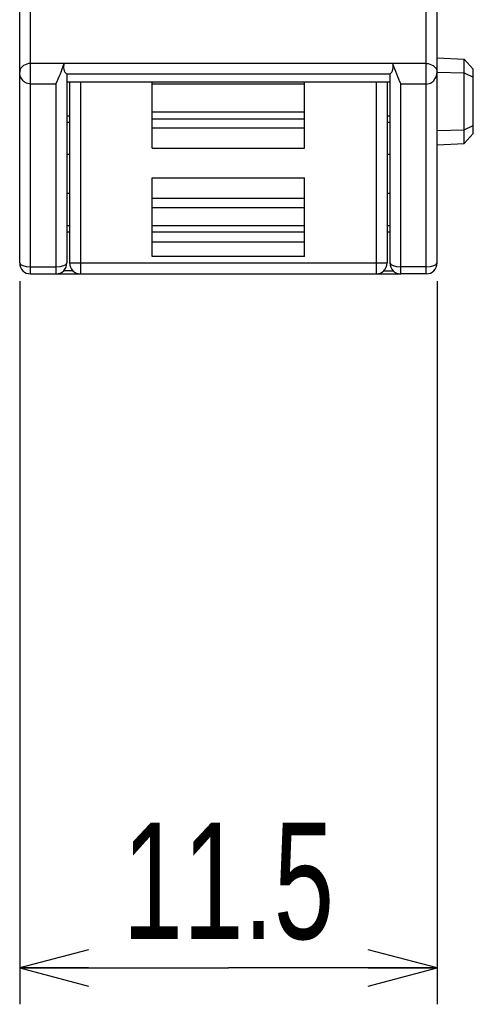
# Model space of a CAD drawing. Extents: x 0 to 188, y 0 to 176.
# Tile 1 of 33: x 0 to 13, y 0 to 27. Entities that reach past the tile are written whole.
import ezdxf

# ---------------------------------------------------------------- set-up
doc = ezdxf.new("R2010")
doc.units = 0
doc.header["$LTSCALE"] = 11.47995
doc.header["$MEASUREMENT"] = 0
doc.layers.get('0').update_dxf_attribs({"linetype": 'CONTINUOUS'})
doc.styles.add('TEXTSTYLE_2', font='txt', dxfattribs={"width": 0.7})
doc.dimstyles.new('DIMSTYLE_1', dxfattribs={"dimtxt": 3.2, "dimasz": 1.9, "dimexe": 1, "dimexo": 0.5, "dimgap": 0.8, "dimtad": 1, "dimdec": 3, "dimtxsty": 'TEXTSTYLE_2', "dimblk": 'OPEN', "dimblk1": 'OPEN', "dimblk2": 'OPEN', "dimcen": 0.09, "dimazin": 3, "dimtp": 0.001969, "dimtm": 0.001969, "dimtfac": 1, "dimtdec": 3, "dimtofl": 0, "dimtmove": 0, "dimatfit": 3, "dimtolj": 1})

# ---------------------------------------------------------------- blocks, each defined once
blk = doc.blocks.new('_OPEN')
at = {"color": 0, "linetype": 'BYBLOCK'}
for p, q in [((0, 0), (-1, 0.263)), ((-1, -0.263), (0, 0)), ((-1, 0), (0, 0))]:
    blk.add_line(p, q, dxfattribs=at)
blk = doc.blocks.new('*D2')
at = {"color": 2, "linetype": 'CONTINUOUS'}
for p, q in [((0.5, 19.908), (0.5, 1.8)), ((12, 19.908), (12, 1.8)), ((0.5, 1.8), (0.5, 0)), ((12, 1.8), (12, 0)), ((0.5, 1), (6.25, 1)), ((12, 1), (6.25, 1))]:
    blk.add_line(p, q, dxfattribs=at)
at = {"color": 2, "linetype": 'CONTINUOUS', "xscale": 1.9, "yscale": 1.9, "zscale": 1.9, "rotation": 180}
blk.add_blockref('_OPEN', (0.5, 1), dxfattribs=at)
at = {"color": 2, "linetype": 'CONTINUOUS', "xscale": 1.9, "yscale": 1.9, "zscale": 1.9}
blk.add_blockref('_OPEN', (12, 1), dxfattribs=at)
at = {"color": 2, "linetype": 'CONTINUOUS', "insert": (6.25, 5), "char_height": 3.2, "width": 8.96, "attachment_point": 2, "style": 'TEXTSTYLE_2'}
blk.add_mtext('11.5', dxfattribs=at)

msp = doc.modelspace()

# ---------------------------------------------------------------- linework, layer by layer
at = {"color": 7, "linetype": 'CONTINUOUS'}
for p, q in [((0.4998, 20.408), (0.4998, 140.8067)), ((11.9998, 20.408), (11.9998, 140.0412)), ((0.7998, 20.1083), (0.7998, 32.3811)), ((11.6998, 20.1083), (11.6998, 30.4753)), ((11.9998, 26.058), (12.7502, 26.0187)), ((0.5263, 25.7589), (0.5111, 25.7259)), ((0.5473, 25.79), (0.5263, 25.7589)), ((0.5749, 25.8189), (0.5473, 25.79)), ((0.6079, 25.8444), (0.5749, 25.8189)), ((0.6496, 25.8671), (0.6079, 25.8444)), ((0.6965, 25.8843), (0.6496, 25.8671)), ((0.7471, 25.8954), (0.6965, 25.8843)), ((0.7998, 25.8988), (0.7471, 25.8954)), ((1.7228, 25.8988), (0.7998, 25.8988)), ((1.7231, 25.8995), (1.7242, 25.9029)), ((10.7755, 25.9029), (1.7242, 25.9029)), ((10.7765, 25.8995), (10.7755, 25.9029)), ((11.6998, 25.8988), (10.7765, 25.8988)), ((11.6998, 25.8988), (11.7525, 25.8954)), ((11.7525, 25.8954), (11.8031, 25.8843)), ((11.8031, 25.8843), (11.85, 25.8671)), ((11.85, 25.8671), (11.8913, 25.8444)), ((11.8913, 25.8444), (11.9247, 25.8189)), ((11.9247, 25.8189), (11.952, 25.79)), ((11.952, 25.79), (11.9733, 25.7589)), ((11.9733, 25.7589), (11.9885, 25.7259)), ((12.7502, 26.0187), (13, 25.7417)), ((12.7502, 23.6974), (12.7502, 26.0187)), ((0.5022, 25.6921), (0.4998, 25.6611)), ((0.5025, 25.6156), (0.4998, 25.6611)), ((0.5111, 25.7259), (0.5022, 25.6921)), ((0.5115, 25.5715), (0.5025, 25.6156)), ((0.526, 25.5281), (0.5115, 25.5715)), ((0.5473, 25.4847), (0.526, 25.5281)), ((0.5749, 25.4454), (0.5473, 25.4847)), ((1.7993, 25.6025), (1.7986, 25.6032)), ((10.7007, 25.6032), (1.7986, 25.6032)), ((1.7999, 25.6025), (1.7999, 20.408)), ((10.6997, 25.6025), (10.6997, 20.408)), ((10.7, 25.6025), (10.7007, 25.6032)), ((11.9247, 25.4454), (11.9523, 25.4847)), ((11.9523, 25.4847), (11.9737, 25.5281)), ((11.9737, 25.5281), (11.9881, 25.5715)), ((11.9881, 25.5715), (11.9967, 25.6156)), ((11.9885, 25.7259), (11.9974, 25.6921)), ((11.9967, 25.6156), (11.9998, 25.6611)), ((11.9974, 25.6921), (11.9998, 25.6611)), ((11.9998, 25.6583), (12.7502, 25.6418)), ((12.7502, 25.6418), (13, 25.5267)), ((13, 23.9751), (13, 25.7417)), ((0.5917, 25.4261), (0.5749, 25.4454)), ((0.61, 25.4082), (0.5917, 25.4261)), ((0.629, 25.3931), (0.61, 25.4082)), ((0.6489, 25.3793), (0.629, 25.3931)), ((0.6834, 25.36), (0.6489, 25.3793)), ((0.7206, 25.3462), (0.6834, 25.36)), ((0.7595, 25.3379), (0.7206, 25.3462)), ((0.7998, 25.3345), (0.7595, 25.3379)), ((1.4999, 25.3345), (0.7998, 25.3345)), ((1.4999, 25.3345), (1.4999, 20.1083)), ((10.6997, 25.3814), (1.7999, 25.3814)), ((1.8747, 25.3814), (1.8747, 20.408)), ((2.1748, 25.3814), (2.1748, 20.1083)), ((4.1499, 23.5651), (4.1499, 25.3814)), ((8.3498, 25.3331), (4.1499, 25.3331)), ((8.3498, 23.5651), (8.3498, 25.3814)), ((10.3248, 25.3814), (10.3248, 20.1083)), ((10.6249, 25.3814), (10.6249, 20.408)), ((10.9997, 20.1083), (10.9997, 25.3345)), ((11.6998, 25.3345), (10.9997, 25.3345)), ((11.6998, 25.3345), (11.7401, 25.3379)), ((11.7401, 25.3379), (11.779, 25.3462)), ((11.779, 25.3462), (11.8162, 25.36)), ((11.8162, 25.36), (11.8507, 25.3793)), ((11.8507, 25.3793), (11.8707, 25.3931)), ((11.8707, 25.3931), (11.8896, 25.4082)), ((11.8896, 25.4082), (11.9079, 25.4261)), ((11.9079, 25.4261), (11.9247, 25.4454)), ((1.7999, 24.4581), (1.8747, 24.4581)), ((8.3498, 24.5607), (4.1499, 24.5607)), ((10.6249, 24.4581), (10.6997, 24.4581)), ((1.7999, 24.2879), (1.8747, 24.2879)), ((8.3498, 24.3643), (4.1499, 24.3643)), ((4.1499, 24.1273), (8.3498, 24.1273)), ((10.6249, 24.2879), (10.6997, 24.2879)), ((12.7502, 24.0743), (13, 24.1893)), ((11.9998, 24.0584), (12.7502, 24.0743)), ((12.7502, 23.6974), (13, 23.9751)), ((11.9998, 23.6581), (12.7502, 23.6974)), ((1.8747, 23.3949), (1.7999, 23.3949)), ((4.1499, 23.5651), (8.3498, 23.5651)), ((10.6997, 23.3949), (10.6249, 23.3949)), ((4.1499, 20.583), (4.1499, 22.7514)), ((4.1499, 22.7514), (8.3498, 22.7514)), ((8.3498, 20.583), (8.3498, 22.7514)), ((1.8747, 22.3207), (1.7999, 22.3207)), ((10.6997, 22.3207), (10.6249, 22.3207)), ((4.1499, 22.1884), (8.3498, 22.1884)), ((8.3498, 21.9225), (4.1499, 21.9225)), ((1.8747, 21.4285), (1.7999, 21.4285)), ((8.3498, 21.4285), (4.1499, 21.4285)), ((10.6997, 21.4285), (10.6249, 21.4285)), ((1.8747, 21.2583), (1.7999, 21.2583)), ((8.3498, 21.2583), (4.1499, 21.2583)), ((10.6997, 21.2583), (10.6249, 21.2583)), ((8.3498, 20.9834), (4.1499, 20.9834)), ((1.8747, 20.408), (10.6249, 20.408)), ((8.3498, 20.583), (4.1499, 20.583)), ((0.7998, 20.3054), (1.4999, 20.3054)), ((0.7998, 20.1083), (1.4999, 20.1083)), ((1.503, 20.1083), (10.9966, 20.1083)), ((1.9626, 20.1958), (1.7121, 20.1958)), ((10.537, 20.1958), (10.7875, 20.1958)), ((11.6998, 20.3054), (10.9997, 20.3054)), ((11.6998, 20.1083), (10.9997, 20.1083))]:
    msp.add_line(p, q, dxfattribs=at)
for centre, radius, start, end in [((-2.8246, 27.382), 4.7838, 334.66799, 341.93827), ((1.9772, 25.8053), 0.2704, 159.76338, 228.56899), ((10.5231, 25.8048), 0.2696, 311.39392, 20.41484), ((15.2682, 27.3597), 4.7236, 198.01534, 205.3784), ((0.7998, 20.4083), 0.3, 180.05506, 270.01234), ((1.5, 20.4083), 0.3, 269.98864, 359.95069), ((2.1747, 20.4083), 0.3, 180.04931, 270.01136), ((10.3249, 20.4083), 0.3, 269.98766, 359.94494), ((10.9997, 20.4083), 0.3, 180.05075, 270.01665), ((11.6999, 20.4083), 0.3, 269.98335, 359.94925)]:
    msp.add_arc(centre, radius, start, end, dxfattribs=at)
for points in [[(0.4998, 20.408), (0.4998, 20.3515), (0.6341, 20.3054), (0.7998, 20.3054)], [(1.4999, 20.3054), (1.6656, 20.3054), (1.7999, 20.3515), (1.7999, 20.408)], [(10.6997, 20.408), (10.6997, 20.3515), (10.834, 20.3054), (10.9997, 20.3054)], [(11.6998, 20.3054), (11.8655, 20.3054), (11.9998, 20.3515), (11.9998, 20.408)]]:
    msp.add_open_spline(points, degree=3, dxfattribs=at)

# ---------------------------------------------------------------- dimensions: what is measured, and where the dimension line sits
at = {"color": 2, "linetype": 'CONTINUOUS'}
dim = msp.add_linear_dim(base=(11.9998, 1), p1=(0.4998, 20.408), p2=(11.9998, 20.408), text='11.5', dimstyle='DIMSTYLE_1', dxfattribs=at)
dim.commit()
dim.dimension.update_dxf_attribs({"geometry": '*D2', "text_midpoint": (6.4598, 1), "dimtype": 160})

doc.saveas('drawing.dxf')
